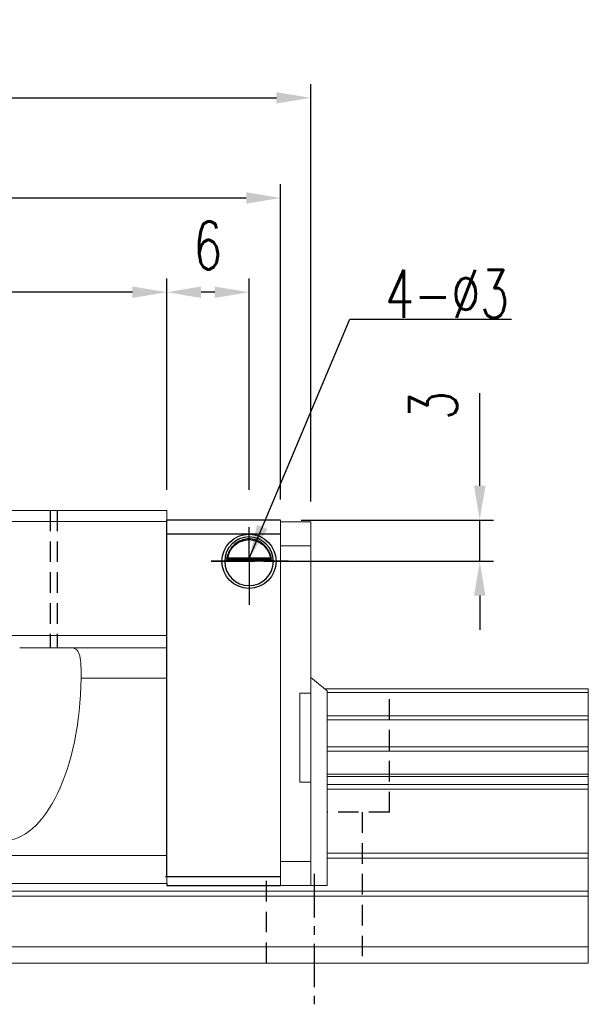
# Model space of a CAD drawing. Header units: millimetres. Extents: x -24 to 264, y 297 to 404.
# Tile 48 of 48: x 223 to 264, y 318 to 390. Entities that reach past the tile are written whole.
import ezdxf

# ---------------------------------------------------------------- set-up
doc = ezdxf.new("R2010")
doc.units = ezdxf.units.MM
doc.header["$PDSIZE"] = -1
doc.linetypes.add('CENTER', pattern=[10.16, 6.35, -1.27, 1.27, -1.27])
doc.linetypes.add('DASHED', pattern=[0.75, 0.5, -0.25])
for name, color, linetype in [('2', 7, 'Continuous'), ('CL', 1, 'CENTER'), ('DIM', 4, 'Continuous'), ('HID', 2, 'DASHED'), ('OUT', 3, 'Continuous')]:
    doc.layers.add(name, color=color, linetype=linetype)
doc.styles.add('DIM-7', font='SIMPLEX.shx', dxfattribs={"width": 0.7, "bigfont": 'chineset.shx'})
doc.dimstyles.new('CNS', dxfattribs={"dimtxt": 3.5, "dimasz": 2.5, "dimexe": 1, "dimexo": 1.5, "dimgap": 0.09, "dimtad": 0, "dimdsep": 46, "dimtxsty": 'DIM-7', "dimcen": 0.09, "dimclrd": 1, "dimclre": 1, "dimclrt": 4, "dimadec": 0, "dimazin": 0, "dimtfac": 1, "dimtix": 1, "dimtmove": 2, "dimatfit": 3, "dimfxl": 1, "dimtvp": 0.971429, "dimtolj": 1, "dimarcsym": 0})

# ---------------------------------------------------------------- blocks, each defined once
blk = doc.blocks.new('*D11')
at = {"layer": 'DEFPOINTS', "color": 0, "transparency": 16777216}
for p in [(174.457, 369.687), (174.457, 353.772), (233.457, 353.772)]:
    blk.add_point(p, dxfattribs=at)
at = {"layer": 'DIM', "color": 7, "lineweight": -2, "transparency": 16777216}
for p, q in [((174.457, 355.272), (174.457, 370.687)), ((233.457, 355.272), (233.457, 370.687)), ((230.957, 369.687), (176.957, 369.687))]:
    blk.add_line(p, q, dxfattribs=at)
at = {"layer": 'DIM', "color": 7, "transparency": 16777216}
for points in [[(176.957, 370.104), (176.957, 369.27), (174.457, 369.687)], [(230.957, 370.104), (230.957, 369.27), (233.457, 369.687)]]:
    blk.add_solid(points, dxfattribs=at)
at = {"layer": 'DIM', "color": 7, "transparency": 16777216, "insert": (203.957, 373.087), "char_height": 3.5, "attachment_point": 5, "style": 'DIM-7'}
blk.add_mtext('\\A1;59', dxfattribs=at)
blk = doc.blocks.new('*D5')
at = {"layer": 'DEFPOINTS', "color": 0, "transparency": 16777216}
for p in [(243.96, 383.858), (163.955, 352.937), (243.96, 352.937)]:
    blk.add_point(p, dxfattribs=at)
at = {"layer": 'DIM', "color": 7, "lineweight": -2, "transparency": 16777216}
for p, q in [((163.955, 354.437), (163.955, 384.858)), ((243.96, 354.437), (243.96, 384.858)), ((166.455, 383.858), (241.46, 383.858))]:
    blk.add_line(p, q, dxfattribs=at)
at = {"layer": 'DIM', "color": 7, "transparency": 16777216}
for points in [[(166.455, 384.274), (166.455, 383.441), (163.955, 383.858)], [(241.46, 384.274), (241.46, 383.441), (243.96, 383.858)]]:
    blk.add_solid(points, dxfattribs=at)
at = {"layer": 'DIM', "color": 7, "transparency": 16777216, "insert": (203.957, 387.258), "char_height": 3.5, "attachment_point": 5, "style": 'DIM-7'}
blk.add_mtext('\\A1;80', dxfattribs=at)
blk = doc.blocks.new('*D12')
at = {"layer": 'DEFPOINTS', "color": 0, "transparency": 16777216}
for p in [(241.757, 353.072), (239.457, 350.072), (256.284, 350.072)]:
    blk.add_point(p, dxfattribs=at)
at = {"layer": 'DIM', "color": 7, "lineweight": -2, "transparency": 16777216}
for p, q in [((256.284, 355.572), (256.284, 362.335)), ((243.257, 353.072), (257.284, 353.072)), ((256.284, 350.072), (256.284, 353.072)), ((240.957, 350.072), (257.284, 350.072)), ((256.284, 347.572), (256.284, 345.072))]:
    blk.add_line(p, q, dxfattribs=at)
at = {"layer": 'DIM', "color": 7, "transparency": 16777216}
for points in [[(255.867, 355.572), (256.701, 355.572), (256.284, 353.072)], [(255.867, 347.572), (256.701, 347.572), (256.284, 350.072)]]:
    blk.add_solid(points, dxfattribs=at)
at = {"layer": 'DIM', "color": 7, "transparency": 16777216, "insert": (252.884, 361.429), "char_height": 3.5, "attachment_point": 5, "rotation": 90, "style": 'DIM-7'}
blk.add_mtext('\\A1;3', dxfattribs=at)
blk = doc.blocks.new('*D13')
at = {"layer": 'DEFPOINTS', "color": 0, "transparency": 16777216}
for p in [(233.457, 369.687), (233.457, 353.772), (239.457, 353.772)]:
    blk.add_point(p, dxfattribs=at)
at = {"layer": 'DIM', "color": 7, "lineweight": -2, "transparency": 16777216}
for p, q in [((233.457, 355.272), (233.457, 370.687)), ((239.457, 355.272), (239.457, 370.687)), ((236.957, 369.687), (235.957, 369.687))]:
    blk.add_line(p, q, dxfattribs=at)
at = {"layer": 'DIM', "color": 7, "transparency": 16777216}
for points in [[(235.957, 370.104), (235.957, 369.27), (233.457, 369.687)], [(236.957, 370.104), (236.957, 369.27), (239.457, 369.687)]]:
    blk.add_solid(points, dxfattribs=at)
at = {"layer": 'DIM', "color": 7, "transparency": 16777216, "insert": (236.457, 373.087), "char_height": 3.5, "attachment_point": 5, "style": 'DIM-7'}
blk.add_mtext('\\A1;6', dxfattribs=at)
blk = doc.blocks.new('*D19')
at = {"layer": 'DEFPOINTS', "color": 0, "transparency": 16777216}
for p in [(241.757, 376.558), (166.157, 353.072), (241.757, 353.072)]:
    blk.add_point(p, dxfattribs=at)
at = {"layer": 'DIM', "color": 7, "lineweight": -2, "transparency": 16777216}
for p, q in [((166.157, 354.572), (166.157, 377.558)), ((241.757, 354.572), (241.757, 377.558)), ((168.657, 376.558), (239.257, 376.558))]:
    blk.add_line(p, q, dxfattribs=at)
at = {"layer": 'DIM', "color": 7, "transparency": 16777216}
for points in [[(168.657, 376.974), (168.657, 376.141), (166.157, 376.558)], [(239.257, 376.974), (239.257, 376.141), (241.757, 376.558)]]:
    blk.add_solid(points, dxfattribs=at)
at = {"layer": 'DIM', "color": 7, "transparency": 16777216, "insert": (203.957, 379.958), "char_height": 3.5, "attachment_point": 5, "style": 'DIM-7'}
blk.add_mtext('\\A1;75.6', dxfattribs=at)

msp = doc.modelspace()

# ---------------------------------------------------------------- linework, layer by layer
at = {"layer": '2', "color": 0, "linetype": 'Continuous'}
for p, q in [((233.457, 327.072), (233.457, 353.072)), ((241.757, 353.072), (233.458, 353.072)), ((233.457, 352.072), (241.757, 352.072)), ((237.902, 350.322), (241.012, 350.322)), ((241.232, 350.122), (237.683, 350.122)), ((237.826, 350.255), (241.089, 350.255)), ((233.457, 348.172), (233.457, 348.422)), ((241.757, 327.072), (233.377, 327.072)), ((233.457, 326.572), (233.457, 326.437)), ((233.457, 326.437), (241.757, 326.437)), ((233.457, 326.437), (241.757, 326.437))]:
    msp.add_line(p, q, dxfattribs=at)
at = {"layer": '2', "color": 0, "linetype": 'Continuous', "extrusion": (0, 0, -1)}
for radius, start, end in [(1.975, 270, 90), (1.975, 90, 270), (1.575, 9.1332, 90), (1.575, 90, 170.8668)]:
    msp.add_arc((-239.457, 350.072), radius, start, end, dxfattribs=at)
at = {"layer": '2', "color": 0, "linetype": 'Continuous'}
for start, end in [(90, 270), (270, 90)]:
    msp.add_arc((239.457, 350.072), 1.775, start, end, dxfattribs=at)
for points, knots in [([(239.457, 351.703), (239.306, 351.703), (239.154, 351.679), (238.836, 351.583), (238.671, 351.499), (238.4, 351.301), (238.287, 351.19), (238.115, 350.971), (238.048, 350.864), (237.942, 350.65), (237.901, 350.54), (237.852, 350.374), (237.837, 350.311), (237.826, 350.255)], [0, 0, 0, 0, 0.183798, 0.183798, 0.410489, 0.410489, 0.600027, 0.600027, 0.749109, 0.749109, 0.899192, 0.899192, 1, 1, 1, 1]), ([(241.089, 350.255), (241.073, 350.331), (241.051, 350.42), (240.988, 350.61), (240.945, 350.712), (240.84, 350.907), (240.777, 351.004), (240.605, 351.215), (240.486, 351.326), (240.227, 351.506), (240.082, 351.579), (239.78, 351.676), (239.618, 351.703), (239.457, 351.703)], [0, 0, 0, 0, 0.137686, 0.137686, 0.275472, 0.275472, 0.412356, 0.412356, 0.606431, 0.606431, 0.804639, 0.804639, 1, 1, 1, 1])]:
    msp.add_open_spline(points, degree=3, knots=knots, dxfattribs=at)
msp.add_open_spline([(237.902, 350.322), (237.877, 350.3), (237.851, 350.277), (237.826, 350.255)], degree=3, dxfattribs=at)
at = {"layer": 'CL', "color": 0, "ltscale": 0.5}
for p, q in [((239.457, 350.072), (239.457, 352.549)), ((239.457, 350.072), (236.691, 350.072)), ((236.691, 350.072), (242.334, 350.072)), ((242.334, 350.072), (239.457, 350.072)), ((239.457, 350.072), (239.457, 346.756)), ((244.204, 327.272), (244.204, 317.772))]:
    msp.add_line(p, q, dxfattribs=at)
at = {"layer": 'HID', "color": 0, "ltscale": 3}
for p, q in [((224.957, 353.772), (224.957, 343.772)), ((225.457, 353.772), (225.457, 343.772)), ((249.704, 331.772), (249.704, 340.772)), ((249.704, 331.772), (245.157, 331.772)), ((247.704, 331.772), (247.704, 320.772)), ((240.704, 326.772), (240.704, 320.772))]:
    msp.add_line(p, q, dxfattribs=at)
at = {"layer": 'OUT', "color": 0, "linetype": 'Continuous', "lineweight": 15}
for p, q in [((233.457, 353.772), (215.857, 353.772)), ((233.457, 352.972), (233.457, 353.772)), ((233.457, 352.972), (215.857, 352.972)), ((233.457, 344.672), (233.457, 352.972)), ((241.757, 353.072), (241.757, 352.072)), ((243.96, 352.937), (241.757, 352.937)), ((241.757, 326.437), (241.757, 352.937)), ((243.96, 352.937), (243.96, 326.437)), ((243.96, 351.187), (241.757, 351.187)), ((233.457, 344.671), (215.857, 344.671)), ((233.457, 343.771), (233.457, 344.671)), ((233.457, 343.772), (222.73, 343.772)), ((233.457, 341.548), (233.457, 343.772)), ((233.457, 341.551), (227.207, 341.551)), ((233.457, 328.622), (233.457, 341.548)), ((245.16, 340.637), (243.96, 341.608)), ((243.96, 340.463), (243.16, 340.463)), ((243.16, 340.463), (243.16, 333.963)), ((264.204, 340.772), (244.993, 340.772)), ((245.157, 340.639), (245.157, 326.437)), ((264.204, 340.516), (245.157, 340.516)), ((264.204, 340.772), (264.204, 320.772)), ((264.204, 338.806), (245.157, 338.806)), ((264.204, 338.512), (245.157, 338.512)), ((264.204, 336.531), (245.157, 336.531)), ((264.204, 336.237), (245.157, 336.237)), ((264.204, 334.557), (245.157, 334.557)), ((243.96, 333.963), (243.16, 333.963)), ((264.204, 334.392), (245.157, 334.392)), ((264.204, 333.798), (245.157, 333.798)), ((264.204, 333.445), (245.157, 333.445)), ((264.204, 328.779), (245.157, 328.779)), ((233.457, 328.622), (174.457, 328.622)), ((233.457, 326.572), (233.457, 328.622)), ((243.957, 328.187), (241.757, 328.187)), ((264.204, 328.425), (245.157, 328.425)), ((241.757, 326.572), (241.757, 327.072)), ((264.204, 326.018), (145.804, 326.018)), ((233.457, 326.572), (174.457, 326.572)), ((241.757, 326.437), (241.757, 326.572)), ((241.757, 326.437), (241.757, 326.572)), ((245.157, 326.437), (241.757, 326.437)), ((264.204, 325.665), (145.749, 325.665)), ((264.204, 321.972), (144.627, 321.972)), ((264.204, 320.772), (104.204, 320.772))]:
    msp.add_line(p, q, dxfattribs=at)
msp.add_ellipse((221.457, 341.735), major_axis=(0, 12.064), ratio=0.476606, start_param=1.58603, end_param=4.697108, dxfattribs=at)
msp.add_open_spline([(241.089, 350.255), (241.064, 350.277), (241.038, 350.3), (241.012, 350.322)], degree=3, dxfattribs=at)
msp.add_open_spline([(227.207, 341.547), (227.208, 341.86), (227.209, 342.486), (227.142, 343.207), (226.933, 343.652), (226.665, 343.767), (226.491, 343.771), (226.467, 343.772)], degree=3, knots=[0, 0, 0, 0, 0.246313, 0.492876, 0.731926, 0.962634, 1, 1, 1, 1], dxfattribs=at)

# ---------------------------------------------------------------- texts
at = {"layer": 'DIM', "color": 0, "insert": (249.392, 367.812), "char_height": 3.5, "attachment_point": 7, "style": 'DIM-7'}
msp.add_mtext('\\A1;4-%%C3', dxfattribs=at)

# ---------------------------------------------------------------- dimensions: what is measured, and where the dimension line sits
at = {"layer": 'DIM', "color": 0}
for base, p1, p2, picture, middle in [((243.9599, 383.8577), (163.955, 352.9366), (243.9599, 352.9366), '*D5', (203.9574, 387.2577)), ((241.757, 376.558), (166.157, 353.072), (241.757, 353.072), '*D19', (203.957, 379.958)), ((174.457, 369.687), (233.457, 353.772), (174.457, 353.772), '*D11', (203.957, 373.087)), ((233.457, 369.687), (239.457, 353.772), (233.457, 353.772), '*D13', (236.457, 373.087))]:
    dim = msp.add_linear_dim(base=base, p1=p1, p2=p2, dimstyle='CNS', override={"dimclrd": 7, "dimclre": 7, "dimclrt": 7}, dxfattribs=at)
    dim.commit()
    dim.dimension.update_dxf_attribs({"geometry": picture, "text_midpoint": middle})
dim = msp.add_linear_dim(base=(256.284, 350.072), p1=(241.757, 353.072), p2=(239.457, 350.072), angle=90, dimstyle='CNS', override={"dimclrd": 7, "dimclre": 7, "dimclrt": 7, "dimtmove": 0}, dxfattribs=at)
dim.commit()
dim.dimension.update_dxf_attribs({"geometry": '*D12', "text_midpoint": (256.284, 361.429), "dimtype": 160})

# ---------------------------------------------------------------- leaders
at = {"layer": 'DIM', "color": 0, "annotation_type": 0, "has_hookline": 1, "hookline_direction": 0, "text_width": 9.217}
msp.add_leader([(239.457, 350.272), (246.802, 367.722), (249.302, 367.722)], dimstyle='CNS', override={"dimgap": 0.09, "dimtad": 1, "dimclrd": 7, "dimclre": 4}, dxfattribs=at)

doc.saveas('drawing.dxf')
